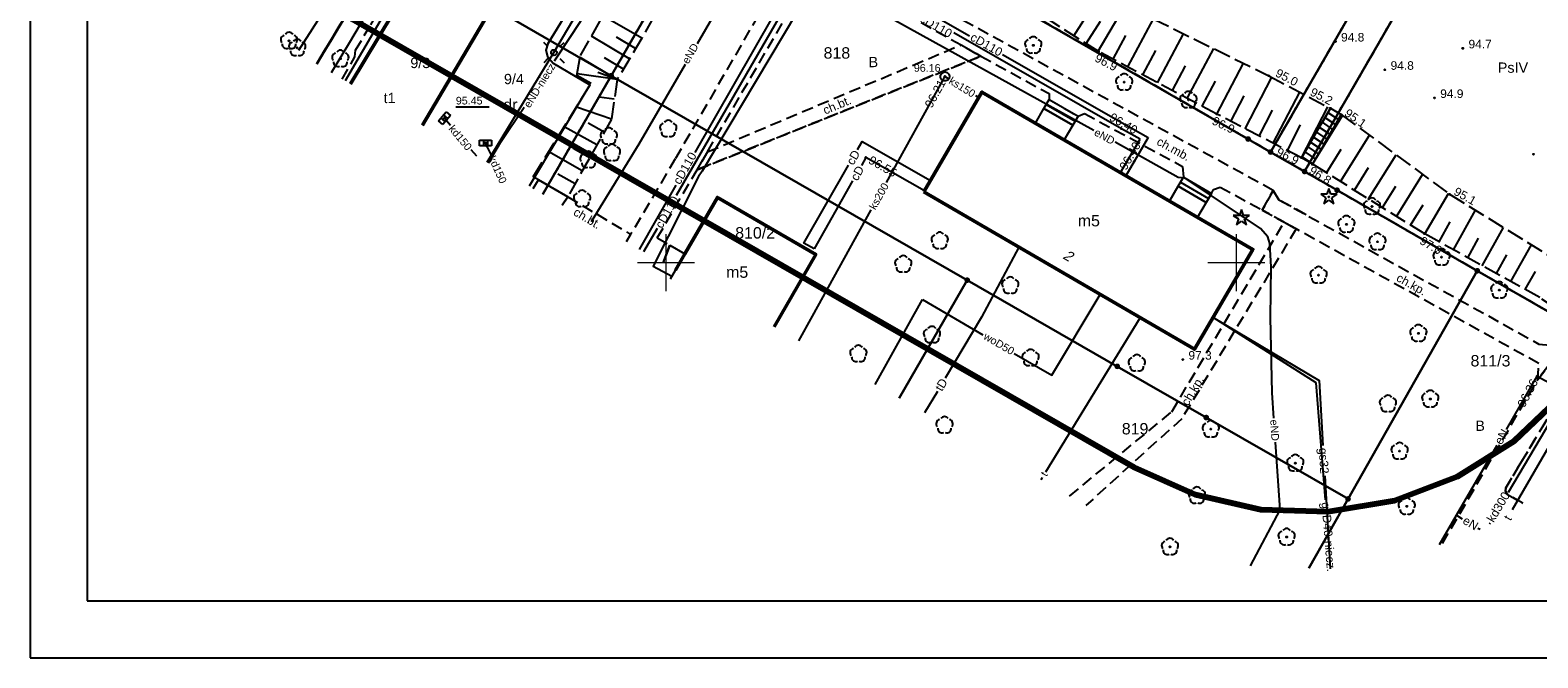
# Model space of a CAD drawing. Extents: x 7487544 to 7487849, y 5781015 to 5781265.
# Tile 1 of 13: x 7487544 to 7487676, y 5781015 to 5781070. Entities that reach past the tile are written whole.
import ezdxf

# ---------------------------------------------------------------- set-up
doc = ezdxf.new("R2010")
doc.units = 0
doc.header["$MEASUREMENT"] = 0
for name, pattern in [('4001', [0]), ('4002', [2, 1, -1]), ('4003', [3, 2, -1]), ('4004', [4, 3, -1]), ('4005', [5, 4, -1]), ('4010', [5, 3, -2]), ('4216', [0]), ('4512', [0]), ('4513', [3, 2, -1]), ('4711', [0]), ('4721', [0]), ('4731', [0]), ('4741', [0]), ('4751', [0]), ('4761', [0]), ('4764', [3, 2, -1])]:
    doc.linetypes.add(name, pattern=pattern)
doc.layers.get('0').update_dxf_attribs({"linetype": 'CONTINUOUS'})
for name, color, linetype in [('1', 7, 'CONTINUOUS'), ('1246', 7, 'CONTINUOUS'), ('1361', 7, 'CONTINUOUS'), ('1363', 250, 'CONTINUOUS'), ('1412', 104, 'CONTINUOUS'), ('1413', 104, 'CONTINUOUS'), ('1422', 104, 'CONTINUOUS'), ('1423', 104, 'CONTINUOUS'), ('1726', 14, 'CONTINUOUS'), ('1728', 14, 'CONTINUOUS'), ('1736', 135, 'CONTINUOUS'), ('1766', 1, 'CONTINUOUS'), ('1812', 7, 'CONTINUOUS'), ('4512', 7, 'CONTINUOUS'), ('4513', 7, 'CONTINUOUS'), ('4711', 5, 'CONTINUOUS'), ('4721', 14, 'CONTINUOUS'), ('4731', 135, 'CONTINUOUS'), ('4741', 52, 'CONTINUOUS'), ('4751', 40, 'CONTINUOUS'), ('4761', 1, 'CONTINUOUS'), ('4764', 1, 'CONTINUOUS'), ('5214', 130, 'CONTINUOUS'), ('5216', 7, 'CONTINUOUS'), ('5220', 82, 'CONTINUOUS'), ('5230', 104, 'CONTINUOUS'), ('5310', 7, 'CONTINUOUS'), ('5318', 7, 'CONTINUOUS'), ('5334', 7, 'CONTINUOUS'), ('5450', 104, 'CONTINUOUS'), ('5511', 8, 'CONTINUOUS'), ('5513', 8, 'CONTINUOUS'), ('5515', 7, 'CONTINUOUS'), ('5558', 8, 'CONTINUOUS'), ('5722', 14, 'CONTINUOUS'), ('5852', 8, 'CONTINUOUS'), ('6216', 7, 'CONTINUOUS'), ('6220', 7, 'CONTINUOUS'), ('6230', 7, 'CONTINUOUS'), ('6301', 7, 'CONTINUOUS'), ('6302', 7, 'CONTINUOUS'), ('6711', 7, 'CONTINUOUS'), ('6721', 7, 'CONTINUOUS'), ('6731', 7, 'CONTINUOUS'), ('6741', 7, 'CONTINUOUS'), ('6751', 7, 'CONTINUOUS'), ('6761', 7, 'CONTINUOUS'), ('6802', 7, 'CONTINUOUS'), ('ZAKRES_OPRACOWANIA', 82, 'CONTINUOUS')]:
    doc.layers.add(name, color=color, linetype=linetype)
doc.styles.get("Standard").update_dxf_attribs({"font": 'arial.ttf'})

# ---------------------------------------------------------------- blocks, each defined once
blk = doc.blocks.new('1363')
at = {"layer": '1363', "color": 250, "linetype": 'Continuous'}
for p, q in [((-1.06, 1.06), (-1.77, 1.77)), ((1.06, 1.06), (1.77, 1.77)), ((-1.06, -1.06), (-1.77, -1.77)), ((1.06, -1.06), (1.77, -1.77))]:
    blk.add_line(p, q, dxfattribs=at)
blk.add_circle((0, 0), 0.5, dxfattribs=at)
blk = doc.blocks.new('1361')
at = {"layer": '1361', "color": 7, "linetype": 'Continuous'}
blk.add_circle((0, 0), 0.5, dxfattribs=at)
blk = doc.blocks.new('1728')
at = {"layer": '1728', "color": 36, "linetype": 'Continuous', "true_color": 0x803300}
for p, q in [((-1.05, 0.5), (1.05, 0.5)), ((-1.05, -0.5), (-1.05, 0.5)), ((-0.35, 0.5), (-0.35, -0.5)), ((0.35, 0.5), (0.35, -0.5)), ((1.05, 0.5), (1.05, -0.5)), ((1.05, -0.5), (-1.05, -0.5))]:
    blk.add_line(p, q, dxfattribs=at)
blk = doc.blocks.new('1736')
at = {"layer": '1736', "color": 212, "linetype": 'Continuous', "true_color": 0xd200d2}
blk.add_circle((0, 0), 0.09, dxfattribs=at)
blk = doc.blocks.new('1766')
at = {"layer": '1766', "color": 1, "linetype": 'Continuous'}
blk.add_circle((0, 0), 0.09, dxfattribs=at)
blk = doc.blocks.new('1726')
at = {"layer": '1726', "color": 36, "linetype": 'Continuous', "true_color": 0x803300}
blk.add_circle((0, 0), 0.09, dxfattribs=at)
blk = doc.blocks.new('1812')
at = {"layer": '1812', "color": 7, "linetype": 'Continuous'}
blk.add_circle((0, 0), 0.09, dxfattribs=at)
blk = doc.blocks.new('1413')
at = {"layer": '1413', "color": 104, "linetype": 'Continuous'}
for p, q in [((-0.33, 0.47), (-1.43, 0.47)), ((-1.43, 0.47), (-0.55, -0.17)), ((0, 1.5), (-0.33, 0.47)), ((0.33, 0.47), (0, 1.5)), ((1.43, 0.47), (0.33, 0.47)), ((0.55, -0.17), (1.43, 0.47)), ((-0.55, -0.17), (-0.88, -1.21)), ((-0.88, -1.21), (0, -0.57)), ((0, -0.57), (0.88, -1.21)), ((0.88, -1.21), (0.55, -0.17))]:
    blk.add_line(p, q, dxfattribs=at)
blk = doc.blocks.new('1423')
at = {"layer": '1423', "color": 104, "linetype": 'Continuous'}
for centre, start, end in [((-0.71, 0.23), 102.5, 221.75), ((0, 0.75), 30.19, 149.77), ((0.71, 0.23), 318.3, 77.49), ((-0.44, -0.61), 174.33, 293.45), ((0.44, -0.61), 246.24, 5.74)]:
    blk.add_arc(centre, 0.75, start, end, dxfattribs=at)
blk = doc.blocks.new('1412')
at = {"layer": '1412', "color": 96, "linetype": 'Continuous', "true_color": 0x008000}
for p, q in [((-0.33, 0.47), (-1.43, 0.47)), ((-1.43, 0.47), (-0.55, -0.17)), ((0, 1.5), (-0.33, 0.47)), ((0.33, 0.47), (0, 1.5)), ((1.43, 0.47), (0.33, 0.47)), ((0.55, -0.17), (1.43, 0.47)), ((-0.55, -0.17), (-0.88, -1.21)), ((-0.88, -1.21), (0, -0.57)), ((0, -0.57), (0.88, -1.21)), ((0.88, -1.21), (0.55, -0.17))]:
    blk.add_line(p, q, dxfattribs=at)
blk.add_circle((0, 0), 0.1, dxfattribs=at)
blk = doc.blocks.new('1422')
at = {"layer": '1422', "color": 96, "linetype": 'Continuous', "true_color": 0x008000}
blk.add_circle((0, 0), 0.1, dxfattribs=at)
for centre, start, end in [((-0.71, 0.23), 102.5, 221.75), ((0, 0.75), 30.19, 149.77), ((0.71, 0.23), 318.3, 77.49), ((-0.44, -0.61), 174.33, 293.45), ((0.44, -0.61), 246.24, 5.74)]:
    blk.add_arc(centre, 0.75, start, end, dxfattribs=at)
blk = doc.blocks.new('1246')
at = {"linetype": 'Continuous', "true_color": 0xfeffff}
h = blk.add_hatch(color=7, dxfattribs=at)
h.dxf.hatch_style = 1
h.paths.add_polyline_path([(-0.25, 0, 1), (0.25, 0, 1)])
at = {"linetype": 'Continuous', "lineweight": 0}
h = blk.add_hatch(color=0, dxfattribs=at)
edge = h.paths.add_edge_path()
edge.add_arc((0, 0), 0.045, 0, 360)

msp = doc.modelspace()

# ---------------------------------------------------------------- linework, layer by layer
for points in [[(7487544.26, 5781015.33), (7487849.26, 5781015.33), (7487849.26, 5781265.33), (7487544.26, 5781265.33)], [(7487549.26, 5781020.33), (7487844.26, 5781020.33), (7487844.26, 5781260.33), (7487549.26, 5781260.33)]]:
    msp.add_lwpolyline(points, close=True)
at = {"linetype": 'Continuous', "lineweight": 18, "ltscale": 0.5}
for points in [[(7487600, 5781047.5), (7487600, 5781050), (7487600, 5781052.5)], [(7487650, 5781047.5), (7487650, 5781050), (7487650, 5781052.5)], [(7487597.5, 5781050), (7487600, 5781050), (7487602.5, 5781050)], [(7487647.5, 5781050), (7487650, 5781050), (7487652.5, 5781050)]]:
    msp.add_lwpolyline(points, dxfattribs=at)
at = {"layer": '4512', "color": 7, "linetype": '4512', "lineweight": 25}
for points in [[(7487589.64, 5781069.2), (7487597.91, 5781082.71), (7487602.32, 5781088.84), (7487603.14, 5781089.7), (7487607.97, 5781093.77), (7487608.84, 5781093.32)], [(7487589.64, 5781069.2), (7487589.45, 5781068.64), (7487589.62, 5781068.07), (7487590.09, 5781067.5), (7487593.31, 5781065.58), (7487588, 5781056.7)]]:
    msp.add_lwpolyline(points, dxfattribs=at)
at = {"layer": '4513', "color": 7, "linetype": '4513', "ltscale": 0.5}
for p, q in [((7487614.08, 5781082.06), (7487600.81, 5781059.1)), ((7487653.23, 5781056.33), (7487614.14, 5781077.78)), ((7487603.64, 5781059.72), (7487613.21, 5781076.18)), ((7487613.21, 5781076.18), (7487627.6, 5781068.11)), ((7487602.72, 5781058.14), (7487627.6, 5781068.11)), ((7487627.6, 5781068.11), (7487633.57, 5781064.82)), ((7487633.57, 5781064.82), (7487633.58, 5781064.31)), ((7487633.58, 5781064.31), (7487636.12, 5781062.84)), ((7487636.12, 5781062.84), (7487636.68, 5781063.07)), ((7487636.68, 5781063.07), (7487645.28, 5781058.44)), ((7487603.64, 5781059.72), (7487602.72, 5781058.14)), ((7487600.81, 5781059.1), (7487596.89, 5781052.47)), ((7487599.23, 5781052.16), (7487602.72, 5781058.14)), ((7487645.28, 5781058.44), (7487645.35, 5781057.49)), ((7487645.35, 5781057.49), (7487647.8, 5781056.06)), ((7487647.8, 5781056.06), (7487647.99, 5781056.41)), ((7487647.99, 5781056.41), (7487648.58, 5781056.62)), ((7487648.58, 5781056.62), (7487652.26, 5781054.61)), ((7487653.22, 5781056.33), (7487652.26, 5781054.61)), ((7487652.26, 5781054.61), (7487653.23, 5781056.33)), ((7487653.72, 5781055.51), (7487653.22, 5781056.33)), ((7487656.1, 5781054.19), (7487653.72, 5781055.51)), ((7487652.26, 5781054.61), (7487654.18, 5781053.54)), ((7487654.18, 5781053.54), (7487655.23, 5781052.95))]:
    msp.add_line(p, q, dxfattribs=at)
at = {"layer": '4711', "color": 5, "linetype": '4711'}
for points in [[(7487618.33, 5781039.3), (7487622.49, 5781046.75)], [(7487622.49, 5781046.75), (7487627.76, 5781043.66)], [(7487630.52, 5781042.04), (7487633.81, 5781040.12), (7487638.05, 5781047.21)]]:
    msp.add_lwpolyline(points, dxfattribs=at)
at = {"layer": '4721', "color": 36, "linetype": '4721', "true_color": 0x803300}
for points in [[(7487619.32, 5781057.02), (7487624.26, 5781065.98), (7487624.45, 5781066.33)], [(7487624.45, 5781066.33), (7487624.78, 5781066.12), (7487624.8, 5781066.11)], [(7487627.12, 5781064.67), (7487627.41, 5781064.49)], [(7487580.57, 5781062.67), (7487581.1, 5781062.04)], [(7487582.9, 5781059.91), (7487583.38, 5781059.35)], [(7487584.16, 5781060.49), (7487584.27, 5781060.24), (7487584.66, 5781059.41)], [(7487611.64, 5781043.14), (7487612.84, 5781045.3), (7487617.99, 5781054.63)], [(7487673.84, 5781029.87), (7487682.82, 5781045.02), (7487683.17, 5781045.61)], [(7487672.19, 5781027.08), (7487672.25, 5781027.18)]]:
    msp.add_lwpolyline(points, dxfattribs=at)
at = {"layer": '4731', "color": 212, "linetype": '4731', "true_color": 0xd200d2}
for points in [[(7487613.1, 5781077.06), (7487600.88, 5781055.88)], [(7487602.54, 5781059.67), (7487612.89, 5781077.74)], [(7487612.89, 5781077.74), (7487615.72, 5781076.12), (7487626.61, 5781069.9)], [(7487641.55, 5781060.82), (7487639.93, 5781061.74), (7487625.23, 5781070.14)], [(7487629.5, 5781068.25), (7487640.24, 5781062.11), (7487642.26, 5781060.96)], [(7487639.84, 5781057.89), (7487640.59, 5781059.18), (7487641.55, 5781060.82)], [(7487642.26, 5781060.96), (7487641.04, 5781058.87), (7487640.31, 5781057.62)], [(7487616.77, 5781059.91), (7487617.18, 5781060.62), (7487623.17, 5781057.2), (7487622.64, 5781056.29)], [(7487612.99, 5781051.2), (7487612.09, 5781051.71), (7487615.99, 5781058.55)], [(7487622.64, 5781056.29), (7487617.52, 5781059.23), (7487617.12, 5781058.53)], [(7487597.66, 5781051.16), (7487600.88, 5781056.79)], [(7487616.35, 5781057.16), (7487612.99, 5781051.2)], [(7487599.22, 5781053), (7487598.03, 5781050.95)]]:
    msp.add_lwpolyline(points, dxfattribs=at)
at = {"layer": '4741', "color": 52, "linetype": '4741', "true_color": 0xbfbf00}
for points in [[(7487647.96, 5781045.2), (7487657.25, 5781039.65), (7487657.58, 5781033.96)], [(7487657.8, 5781029.2), (7487656.98, 5781039.46), (7487647.96, 5781045.2)], [(7487657.74, 5781031.29), (7487658.21, 5781023.13)]]:
    msp.add_lwpolyline(points, dxfattribs=at)
at = {"layer": '4751', "color": 30, "linetype": '4751', "true_color": 0xff9100}
for points in [[(7487630.92, 5781051.36), (7487627.64, 5781045.21), (7487624.47, 5781039.86)], [(7487633.29, 5781031.65), (7487641.56, 5781045.17)], [(7487623.78, 5781038.69), (7487622.66, 5781036.82)], [(7487674.21, 5781028.35), (7487679.02, 5781036.67)], [(7487632.87, 5781030.96), (7487632.99, 5781031.16)]]:
    msp.add_lwpolyline(points, dxfattribs=at)
at = {"layer": '4761', "color": 1, "linetype": '4761'}
for points in [[(7487590.23, 5781067.69), (7487591.77, 5781070.03), (7487598.93, 5781081.03), (7487604.91, 5781089.18), (7487609.24, 5781091.72), (7487609.39, 5781092.38)], [(7487609.39, 5781092.38), (7487609.75, 5781091.84), (7487609.05, 5781089.15), (7487610.89, 5781084.55), (7487608.03, 5781078.36), (7487602.73, 5781069.2)], [(7487584.33, 5781058.81), (7487590.17, 5781068.42), (7487598.27, 5781082.21), (7487602.83, 5781088.19), (7487606.99, 5781092.29), (7487607.93, 5781091.48)], [(7487576.75, 5781074.37), (7487574.92, 5781071.16), (7487571.86, 5781065.95)], [(7487637.5, 5781061.58), (7487613.99, 5781074.63), (7487613.62, 5781074.67), (7487612.81, 5781074.27), (7487612.61, 5781073.86), (7487603.16, 5781058.01), (7487602.83, 5781057.56), (7487598.86, 5781049.7), (7487600.51, 5781048.82)], [(7487574.58, 5781073.27), (7487572.25, 5781069.29), (7487570.65, 5781066.65)], [(7487601.66, 5781067.36), (7487597.62, 5781060.39), (7487593.44, 5781053.58)], [(7487584.42, 5781058.75), (7487585.49, 5781060.52), (7487587.55, 5781063.64)], [(7487653.28, 5781036.37), (7487653.13, 5781038.59), (7487652.99, 5781045.18), (7487653.03, 5781049.62), (7487652.93, 5781051.68), (7487652.75, 5781052.25), (7487652.1, 5781052.99), (7487645.51, 5781057.4), (7487644.9, 5781057.47), (7487639.37, 5781060.55)], [(7487673.66, 5781035.37), (7487676.36, 5781040.04), (7487683.26, 5781036.29)], [(7487651.22, 5781023.4), (7487653.83, 5781028.32), (7487653.43, 5781034.24)], [(7487667.79, 5781025.27), (7487669.29, 5781027.84), (7487672.86, 5781033.99)], [(7487669.29, 5781027.84), (7487669.8, 5781027.54)], [(7487671.17, 5781026.72), (7487671.35, 5781026.62)]]:
    msp.add_lwpolyline(points, dxfattribs=at)
at = {"layer": '4764', "color": 1, "linetype": '4764', "ltscale": 0.5}
msp.add_lwpolyline([(7487571.61, 5781066.1), (7487572.73, 5781068.05), (7487572.77, 5781068.63), (7487574.12, 5781070.85), (7487583.54, 5781087.39), (7487594.11, 5781105.84), (7487595.9, 5781105.44), (7487597.67, 5781108.4), (7487597.09, 5781109.63), (7487599.92, 5781114.46), (7487611.22, 5781133.77), (7487611.73, 5781134.14), (7487612.68, 5781135.75), (7487612.58, 5781136.34), (7487613.64, 5781138.06), (7487615.26, 5781138.02), (7487627.82, 5781158.68), (7487627.2, 5781159.45), (7487628.09, 5781161.01), (7487627.97, 5781161.68), (7487640.49, 5781182.05)], dxfattribs=at)
at = {"layer": '5214', "color": 7, "linetype": '4010', "lineweight": 35, "ltscale": 0.5}
for points in [[(7487679.81, 5781251.64), (7487667.23, 5781230.64), (7487587.4, 5781097.42), (7487569.38, 5781067.43)], [(7487569.38, 5781067.43), (7487587.4, 5781097.42), (7487667.23, 5781230.64), (7487679.81, 5781251.64)]]:
    msp.add_lwpolyline(points, dxfattribs=at)
at = {"layer": '5216', "color": 7, "linetype": '4216'}
for points in [[(7487764.5, 5781247.9), (7487714.69, 5781161.49), (7487712.48, 5781162.76), (7487652.99, 5781059.7), (7487651.02, 5781060.84), (7487606.7, 5781086.33), (7487596.48, 5781092.21), (7487590.35, 5781095.73), (7487587.4, 5781097.42), (7487667.23, 5781230.64), (7487679.81, 5781251.64)], [(7487655.97, 5781057.99), (7487652.99, 5781059.7), (7487712.48, 5781162.76), (7487714.69, 5781161.49), (7487709.14, 5781151.85), (7487709.92, 5781151.43), (7487655.97, 5781057.99)], [(7487690.51, 5781055.43), (7487683.08, 5781042.41), (7487671.11, 5781049.28), (7487658.82, 5781056.35), (7487655.97, 5781057.99), (7487709.92, 5781151.43), (7487737.05, 5781136.9), (7487690.51, 5781055.43)], [(7487569.38, 5781067.43), (7487587.4, 5781097.42), (7487590.35, 5781095.73), (7487578.5, 5781075.95), (7487572.34, 5781065.68)], [(7487587.4, 5781097.42), (7487569.38, 5781067.43)], [(7487595.19, 5781066.39), (7487584.75, 5781072.39), (7487596.48, 5781092.21), (7487606.7, 5781086.33), (7487595.19, 5781066.39)], [(7487595.19, 5781066.39), (7487606.7, 5781086.33), (7487651.02, 5781060.84), (7487652.99, 5781059.7), (7487655.97, 5781057.99), (7487658.82, 5781056.35), (7487671.11, 5781049.28), (7487659.78, 5781029.27), (7487647.35, 5781036.41), (7487639.55, 5781040.9), (7487626.4, 5781048.46), (7487595.19, 5781066.39)], [(7487572.34, 5781065.68), (7487578.5, 5781075.95), (7487584.75, 5781072.39), (7487578.65, 5781062.06)], [(7487578.65, 5781062.06), (7487584.75, 5781072.39), (7487595.19, 5781066.39), (7487589.2, 5781056.01)], [(7487589.2, 5781056.01), (7487595.19, 5781066.39)], [(7487595.19, 5781066.39), (7487626.4, 5781048.46), (7487620.42, 5781038.1)], [(7487656.34, 5781023.19), (7487659.78, 5781029.27), (7487671.11, 5781049.28)], [(7487671.11, 5781049.28), (7487683.08, 5781042.41), (7487686.3, 5781040.56)], [(7487620.42, 5781038.1), (7487626.4, 5781048.46), (7487639.55, 5781040.9), (7487647.35, 5781036.41), (7487659.78, 5781029.27), (7487656.34, 5781023.19)]]:
    msp.add_lwpolyline(points, dxfattribs=at)
at = {"layer": '5220', "color": 96, "linetype": '4004', "ltscale": 0.5, "true_color": 0x008000}
for points in [[(7487671.81, 5781092.3), (7487652.99, 5781059.7), (7487651.02, 5781060.84), (7487615.9, 5781081.04), (7487618.59, 5781085.75), (7487617.03, 5781086.93), (7487627.26, 5781096.78), (7487640.46, 5781116.63), (7487647.96, 5781129.34), (7487671.81, 5781092.3)], [(7487690.51, 5781055.43), (7487683.08, 5781042.41), (7487671.11, 5781049.28), (7487658.82, 5781056.35), (7487655.97, 5781057.99), (7487674, 5781089.22), (7487700.27, 5781072.5), (7487690.51, 5781055.43)]]:
    msp.add_lwpolyline(points, dxfattribs=at)
at = {"layer": '5230', "color": 104, "linetype": '4002', "ltscale": 0.5}
for points in [[(7487679.81, 5781251.64), (7487667.23, 5781230.64), (7487659.05, 5781216.99), (7487658.18, 5781215.55), (7487587.4, 5781097.42), (7487569.38, 5781067.43)], [(7487689.76, 5781123.41), (7487671.81, 5781092.3), (7487652.99, 5781059.7), (7487651.02, 5781060.84), (7487615.9, 5781081.04), (7487618.59, 5781085.75), (7487617.03, 5781086.93), (7487627.26, 5781096.78), (7487640.46, 5781116.63), (7487647.96, 5781129.34), (7487653.92, 5781139.47), (7487677.85, 5781180.13)], [(7487674, 5781089.22), (7487655.97, 5781057.99), (7487652.99, 5781059.7), (7487671.81, 5781092.3), (7487689.76, 5781123.41), (7487712.48, 5781162.76), (7487714.69, 5781161.49), (7487709.14, 5781151.85), (7487709.92, 5781151.43), (7487690.64, 5781118.05), (7487674, 5781089.22)], [(7487683.08, 5781042.41), (7487671.11, 5781049.28), (7487658.82, 5781056.35), (7487655.97, 5781057.99), (7487674, 5781089.22), (7487690.64, 5781118.05)], [(7487569.38, 5781067.43), (7487587.4, 5781097.42), (7487590.35, 5781095.73), (7487578.5, 5781075.95), (7487572.34, 5781065.68)], [(7487572.34, 5781065.68), (7487578.5, 5781075.95), (7487590.35, 5781095.73), (7487596.48, 5781092.21), (7487584.75, 5781072.39)], [(7487578.65, 5781062.06), (7487584.75, 5781072.39), (7487596.48, 5781092.21), (7487606.7, 5781086.33), (7487595.19, 5781066.39), (7487589.2, 5781056.01)], [(7487589.2, 5781056.01), (7487595.19, 5781066.39), (7487606.7, 5781086.33), (7487615.9, 5781081.04), (7487651.02, 5781060.84), (7487652.99, 5781059.7), (7487655.97, 5781057.99), (7487658.82, 5781056.35), (7487671.11, 5781049.28), (7487683.08, 5781042.41), (7487686.3, 5781040.56)], [(7487584.75, 5781072.39), (7487578.65, 5781062.06)]]:
    msp.add_lwpolyline(points, dxfattribs=at)
at = {"layer": '5310', "color": 7, "linetype": '4001', "lineweight": 50}
for points in [[(7487572.34, 5781065.68), (7487578.5, 5781075.95), (7487584.75, 5781072.39)], [(7487584.75, 5781072.39), (7487578.65, 5781062.06)], [(7487622.59, 5781056.21), (7487627.68, 5781064.96), (7487651.44, 5781051.16), (7487646.32, 5781042.4), (7487622.59, 5781056.21)], [(7487600.82, 5781049.35), (7487601.64, 5781050.78), (7487604.5, 5781055.72), (7487613.12, 5781050.72), (7487609.47, 5781044.38)]]:
    msp.add_lwpolyline(points, dxfattribs=at)
at = {"layer": '5318', "color": 7, "linetype": '4005'}
msp.add_lwpolyline([(7487599.74, 5781049.97), (7487600.34, 5781051.53), (7487601.64, 5781050.78), (7487600.36, 5781048.55)], dxfattribs=at)
at = {"layer": '5334', "color": 7, "linetype": '4001'}
for p, q in [((7487657.51, 5781062.31), (7487658.43, 5781061.68)), ((7487657.76, 5781062.74), (7487658.69, 5781062.12)), ((7487658.01, 5781063.17), (7487658.94, 5781062.55)), ((7487656.75, 5781061.01), (7487657.68, 5781060.38)), ((7487657.01, 5781061.44), (7487657.93, 5781060.82)), ((7487657.26, 5781061.87), (7487658.18, 5781061.25)), ((7487656, 5781059.71), (7487656.92, 5781059.08)), ((7487656.25, 5781060.14), (7487657.18, 5781059.51)), ((7487656.5, 5781060.57), (7487657.43, 5781059.95)), ((7487655.75, 5781059.27), (7487656.67, 5781058.65))]:
    msp.add_line(p, q, dxfattribs=at)
at = {"layer": '5334'}
for points in [[(7487633.33, 5781063.88), (7487635.86, 5781062.41)], [(7487645.1, 5781057.05), (7487647.55, 5781055.63)]]:
    msp.add_lwpolyline(points, dxfattribs=at)
at = {"layer": '5334', "color": 7, "linetype": '4001'}
for points in [[(7487633.12, 5781063.52, 0), (7487635.66, 5781062.05, 0), (7487634.91, 5781060.76, 0), (7487632.37, 5781062.23, 0), (7487633.12, 5781063.52, 0)], [(7487633.12, 5781063.52, 0), (7487633.58, 5781064.31, 0), (7487636.12, 5781062.84, 0), (7487635.66, 5781062.05, 0), (7487633.12, 5781063.52, 0)], [(7487655.7, 5781059.19, 0), (7487658.23, 5781063.54, 0), (7487659.19, 5781062.98, 0), (7487656.67, 5781058.63, 0), (7487655.7, 5781059.19, 0)], [(7487644.89, 5781056.69, 0), (7487647.34, 5781055.27, 0), (7487646.59, 5781053.98, 0), (7487644.14, 5781055.4, 0), (7487644.89, 5781056.69, 0)], [(7487644.89, 5781056.69, 0), (7487645.35, 5781057.49, 0), (7487647.8, 5781056.06, 0), (7487647.34, 5781055.27, 0), (7487644.89, 5781056.69, 0)]]:
    msp.add_polyline3d(points, dxfattribs=at)
at = {"layer": '5450', "color": 104, "linetype": '4002'}
msp.add_lwpolyline([(7487675.1, 5781028.91), (7487673.75, 5781029.67), (7487673.57, 5781029.94), (7487673.62, 5781030.26), (7487678.6, 5781038.55), (7487679.11, 5781039.1), (7487679.7, 5781039.19), (7487683.75, 5781036.97)], dxfattribs=at)
at = {"layer": '5511', "color": 8, "linetype": 'Continuous'}
msp.add_lwpolyline([(7487578.65, 5781062.06), (7487584.75, 5781072.39), (7487596.48, 5781092.21), (7487602.32, 5781088.84), (7487597.91, 5781082.71), (7487589.64, 5781069.2), (7487589.45, 5781068.64), (7487589.62, 5781068.07), (7487590.09, 5781067.5), (7487593.31, 5781065.58), (7487588, 5781056.7)], dxfattribs=at)
at = {"layer": '5513', "color": 7, "linetype": '4513', "ltscale": 0.5}
for points in [[(7487627.6, 5781068.11), (7487602.72, 5781058.14), (7487603.64, 5781059.72), (7487625.86, 5781069.09), (7487627.6, 5781068.11)], [(7487590.89, 5781055.04), (7487591.38, 5781055.78), (7487596.89, 5781052.47)], [(7487653.23, 5781056.33), (7487653.72, 5781055.51), (7487676.51, 5781042.86), (7487677.95, 5781042.72), (7487679.15, 5781043.25), (7487676.41, 5781039.74), (7487676.51, 5781041.15), (7487655.23, 5781052.95), (7487654.18, 5781053.54), (7487652.26, 5781054.61), (7487653.23, 5781056.33)], [(7487635.37, 5781029.53), (7487644.33, 5781036.91), (7487654.18, 5781053.54), (7487655.23, 5781052.95), (7487645.21, 5781036.31), (7487636.81, 5781028.7)], [(7487596.89, 5781052.47), (7487596.51, 5781051.82)], [(7487599.23, 5781052.16), (7487600.34, 5781051.53), (7487599.74, 5781049.97)], [(7487668.06, 5781025.37), (7487676.41, 5781039.74), (7487679.15, 5781043.25), (7487679.96, 5781044.72), (7487681.01, 5781044.15), (7487680.3, 5781042.66), (7487680.3, 5781041.76), (7487680.71, 5781041.17), (7487685.07, 5781038.83)], [(7487683.75, 5781036.97), (7487679.7, 5781039.19), (7487679.11, 5781039.1), (7487678.6, 5781038.55), (7487673.62, 5781030.26), (7487673.57, 5781029.94), (7487673.75, 5781029.67), (7487675.1, 5781028.91)]]:
    msp.add_lwpolyline(points, dxfattribs=at)
at = {"layer": '5515', "color": 7, "linetype": '4001'}
msp.add_lwpolyline([(7487562.62, 5781072.87), (7487570.84, 5781085.62), (7487582.83, 5781104.13), (7487597.69, 5781128.52), (7487628.26, 5781176.21), (7487658.07, 5781226.66), (7487664.32, 5781223.53), (7487647.72, 5781195.83), (7487631.69, 5781169.22), (7487600.29, 5781119.43), (7487567.77, 5781068.59)], dxfattribs=at)
at = {"layer": '5558', "color": 8, "linetype": 'Continuous'}
for points in [[(7487588.35, 5781056.5), (7487588.81, 5781057.26), (7487591.38, 5781055.78)], [(7487591.38, 5781055.78), (7487590.89, 5781055.04)]]:
    msp.add_lwpolyline(points, dxfattribs=at)
at = {"layer": '5722', "color": 36, "linetype": '4003', "true_color": 0x803300}
msp.add_lwpolyline([(7487624.45, 5781066.72), (7487624.64, 5781066.68), (7487624.79, 5781066.54), (7487624.85, 5781066.35), (7487624.81, 5781066.16), (7487624.69, 5781066), (7487624.51, 5781065.93), (7487624.31, 5781065.95), (7487624.15, 5781066.06), (7487624.06, 5781066.24), (7487624.07, 5781066.44), (7487624.17, 5781066.61), (7487624.34, 5781066.71), (7487624.45, 5781066.72)], dxfattribs=at)
at = {"layer": '5852', "color": 7, "linetype": '4001'}
for p, q in [((7487635.74, 5781069.9), (7487638.21, 5781073.78)), ((7487637.89, 5781068.53), (7487640.27, 5781072.62)), ((7487597.87, 5781069.69), (7487594.47, 5781071.63)), ((7487640.49, 5781067.16), (7487642.72, 5781071.37)), ((7487636.82, 5781069.22), (7487638.07, 5781071.18)), ((7487639.19, 5781067.84), (7487640.29, 5781069.93)), ((7487643.09, 5781065.78), (7487645.36, 5781070.07)), ((7487596.79, 5781067.87), (7487593.46, 5781069.85)), ((7487597.33, 5781068.78), (7487595.65, 5781069.77)), ((7487641.79, 5781066.46), (7487642.92, 5781068.59)), ((7487645.69, 5781064.39), (7487648.01, 5781068.77)), ((7487595.72, 5781066.06), (7487592.47, 5781067.98)), ((7487596.26, 5781066.97), (7487594.6, 5781067.95)), ((7487644.39, 5781065.08), (7487645.54, 5781067.25)), ((7487648.29, 5781063.02), (7487650.62, 5781067.48)), ((7487595.72, 5781066.06), (7487592.22, 5781066.57)), ((7487595.72, 5781066.06), (7487594.03, 5781066.66)), ((7487650.76, 5781061.74), (7487653.09, 5781066.26)), ((7487646.99, 5781063.71), (7487648.16, 5781065.91)), ((7487649.52, 5781062.38), (7487650.68, 5781064.63)), ((7487653.23, 5781060.47), (7487655.55, 5781064.96)), ((7487595.21, 5781062.58), (7487592.14, 5781063.63)), ((7487595.46, 5781064.32), (7487594.14, 5781064.51)), ((7487652, 5781061.1), (7487653.16, 5781063.36)), ((7487655.7, 5781059.19), (7487658, 5781063.66)), ((7487594.57, 5781061.45), (7487593.17, 5781062.24)), ((7487654.47, 5781059.83), (7487655.62, 5781062.07)), ((7487656.67, 5781058.63), (7487659.31, 5781062.89)), ((7487593.93, 5781060.32), (7487591.08, 5781061.92)), ((7487655.7, 5781059.19), (7487656.91, 5781061.4)), ((7487659.12, 5781057.11), (7487661.65, 5781061.17)), ((7487592.65, 5781058.05), (7487589.71, 5781059.71)), ((7487593.29, 5781059.18), (7487591.85, 5781060)), ((7487657.89, 5781057.87), (7487659.19, 5781059.95)), ((7487661.58, 5781055.58), (7487663.99, 5781059.45)), ((7487660.35, 5781056.34), (7487661.58, 5781058.33)), ((7487592.02, 5781056.92), (7487590.52, 5781057.76)), ((7487662.81, 5781054.82), (7487663.98, 5781056.7)), ((7487664.04, 5781054.05), (7487666.32, 5781057.73)), ((7487666.5, 5781052.53), (7487668.58, 5781056.07)), ((7487665.27, 5781053.29), (7487666.38, 5781055.08)), ((7487669.02, 5781051.13), (7487670.95, 5781054.6)), ((7487667.76, 5781051.83), (7487668.74, 5781053.59)), ((7487671.54, 5781049.73), (7487673.4, 5781053.08)), ((7487670.28, 5781050.43), (7487671.23, 5781052.13)), ((7487674.06, 5781048.33), (7487675.86, 5781051.56)), ((7487672.8, 5781049.03), (7487673.71, 5781050.67)), ((7487675.32, 5781047.63), (7487676.2, 5781049.22))]:
    msp.add_line(p, q, dxfattribs=at)
at = {"layer": '5852', "color": 7, "linetype": '4004', "ltscale": 0.5}
msp.add_lwpolyline([(7487591.38, 5781055.78), (7487588.36, 5781057.52), (7487593.42, 5781065.7), (7487592.19, 5781066.42), (7487592.5, 5781068.15), (7487594.65, 5781071.94), (7487596.59, 5781075.46), (7487598.84, 5781079.5), (7487600.88, 5781082.62), (7487603.84, 5781086.92), (7487605.33, 5781088.65), (7487608.03, 5781090.24), (7487615.7, 5781085.49), (7487614.12, 5781083.03), (7487609.37, 5781085.79), (7487607.93, 5781086.05), (7487606.4, 5781084.31), (7487602.11, 5781077.3), (7487599.86, 5781073.27), (7487597.87, 5781069.69), (7487595.72, 5781066.06), (7487595.21, 5781062.58), (7487591.38, 5781055.78)], dxfattribs=at)
for points in [[(7487652.84, 5781066.39), (7487658.23, 5781063.54), (7487655.7, 5781059.19), (7487648.29, 5781063.02), (7487637.89, 5781068.53), (7487629.31, 5781073.99), (7487623.37, 5781076.99), (7487619.08, 5781080.5), (7487616.11, 5781079.65), (7487618.01, 5781083.53), (7487620.62, 5781085.04), (7487625.01, 5781083.3), (7487631.63, 5781077.47), (7487640.89, 5781072.27)], [(7487666.5, 5781052.53), (7487656.67, 5781058.63), (7487659.19, 5781062.98), (7487668.68, 5781056), (7487681.53, 5781048.06), (7487679.71, 5781044.89), (7487676.58, 5781046.93)]]:
    msp.add_lwpolyline(points, close=True, dxfattribs=at)
at = {"layer": '6721', "color": 36, "linetype": 'Continuous', "true_color": 0x803300}
msp.add_line((7487581.57, 5781063.67), (7487584.48, 5781063.67), dxfattribs=at)
at = {"layer": 'ZAKRES_OPRACOWANIA', "color": 96, "linetype": 'Continuous', "lineweight": 80, "true_color": 0x008000, "flags": 128}
msp.add_lwpolyline([(7487766.87, 5781191.65), (7487682.04, 5781043.19), (7487678.62, 5781038.39), (7487674.35, 5781034.34), (7487669.36, 5781031.21), (7487663.84, 5781029.12), (7487658.04, 5781028.14), (7487652.15, 5781028.31), (7487646.41, 5781029.63), (7487641.04, 5781032.04), (7487572.49, 5781071.36), (7487567.64, 5781074.83), (7487563.57, 5781079.17), (7487560.44, 5781084.25), (7487558.38, 5781089.83), (7487557.45, 5781095.71), (7487557.71, 5781101.65), (7487559.14, 5781107.44), (7487561.67, 5781112.82), (7487633.33, 5781233.26)], dxfattribs=at)

# ---------------------------------------------------------------- block references
at = {"layer": '1246', "color": 7}
for p in [(7487595.19, 5781066.39), (7487651.02, 5781060.84), (7487652.99, 5781059.7), (7487655.97, 5781057.99), (7487658.82, 5781056.35), (7487671.11, 5781049.28), (7487626.4, 5781048.46), (7487639.55, 5781040.9), (7487647.35, 5781036.41), (7487659.78, 5781029.27)]:
    msp.add_blockref('1246', p, dxfattribs=at)
at = {"layer": '1361', "color": 7, "xscale": 0.5, "yscale": 0.5}
msp.add_blockref('1361', (7487590.17, 5781068.42), dxfattribs=at)
at = {"layer": '1363', "color": 250, "xscale": 0.5, "yscale": 0.5}
msp.add_blockref('1363', (7487590.17, 5781068.42), dxfattribs=at)
at = {"layer": '1412', "color": 104, "xscale": 0.5, "yscale": 0.5}
msp.add_blockref('1412', (7487658.1, 5781055.76), dxfattribs=at)
at = {"layer": '1413', "color": 104, "xscale": 0.5, "yscale": 0.5}
msp.add_blockref('1413', (7487650.44, 5781053.91), dxfattribs=at)
at = {"layer": '1422', "color": 104, "xscale": 0.5, "yscale": 0.5}
for p in [(7487566.95, 5781069.45), (7487567.67, 5781068.84), (7487571.45, 5781067.88), (7487632.19, 5781069.06), (7487640.16, 5781065.82), (7487645.79, 5781064.27), (7487661.88, 5781054.92), (7487659.64, 5781053.36), (7487662.36, 5781051.83), (7487667.98, 5781050.48), (7487657.2, 5781048.9), (7487673.04, 5781047.59), (7487665.95, 5781043.8), (7487666.99, 5781038.04), (7487647.75, 5781035.4), (7487664.3, 5781033.47), (7487655.16, 5781032.41), (7487646.54, 5781029.57), (7487664.93, 5781028.62), (7487654.4, 5781025.93), (7487644.17, 5781025.07)]:
    msp.add_blockref('1422', p, dxfattribs=at)
at = {"layer": '1423', "color": 104, "xscale": 0.5, "yscale": 0.5}
for p in [(7487600.19, 5781061.73), (7487594.98, 5781061.08), (7487593.2, 5781059.02), (7487595.26, 5781059.63), (7487592.64, 5781055.59), (7487623.99, 5781051.92), (7487620.79, 5781049.86), (7487630.17, 5781048), (7487623.31, 5781043.66), (7487616.86, 5781042), (7487631.95, 5781041.64), (7487641.27, 5781041.18), (7487663.28, 5781037.62), (7487624.41, 5781035.75)]:
    msp.add_blockref('1423', p, dxfattribs=at)
at = {"layer": '1726', "color": 36, "true_color": 0x803300, "xscale": 0.5, "yscale": 0.5}
for p, rotation in [((7487624.26, 5781065.98), 61.08558499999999), ((7487580.57, 5781062.67), 229.605352), ((7487584.27, 5781060.24), 294.274442)]:
    msp.add_blockref('1726', p, dxfattribs=dict(at, rotation=rotation))
for p in [(7487624.45, 5781066.33), (7487584.16, 5781060.49)]:
    msp.add_blockref('1726', p, dxfattribs=at)
at = {"layer": '1728', "color": 14, "xscale": 0.5, "yscale": 0.5, "rotation": 229.605352}
msp.add_blockref('1728', (7487580.57, 5781062.67), dxfattribs=at)
at = {"layer": '1728', "color": 14, "xscale": 0.5, "yscale": 0.5}
msp.add_blockref('1728', (7487584.16, 5781060.49), dxfattribs=at)
at = {"layer": '1736', "color": 212, "true_color": 0xd200d2, "xscale": 0.5, "yscale": 0.5}
for p, rotation in [((7487640.24, 5781062.11), 330.26597), ((7487639.93, 5781061.74), 330.26597), ((7487640.59, 5781059.18), 59.692554), ((7487641.04, 5781058.87), 59.692554)]:
    msp.add_blockref('1736', p, dxfattribs=dict(at, rotation=rotation))
msp.add_blockref('1736', (7487617.52, 5781059.23), dxfattribs=at)
at = {"layer": '1766', "color": 1, "xscale": 0.5, "yscale": 0.5}
msp.add_blockref('1766', (7487676.36, 5781040.04), dxfattribs=at)
at = {"layer": '1812', "color": 7, "xscale": 0.5, "yscale": 0.5}
for p in [(7487637.89, 5781068.53), (7487658.67, 5781069.39), (7487669.84, 5781068.79), (7487652.84, 5781066.39), (7487663.01, 5781066.91), (7487658.23, 5781063.54), (7487667.36, 5781064.44), (7487648.29, 5781063.02), (7487659.19, 5781062.98), (7487676.05, 5781059.5), (7487655.7, 5781059.19), (7487656.66, 5781058.62), (7487668.68, 5781056), (7487666.5, 5781052.53), (7487645.29, 5781041.49)]:
    msp.add_blockref('1812', p, dxfattribs=at)

# ---------------------------------------------------------------- texts
at = {"layer": '1', "color": 7}
for s, rotation, p in [('ch.bt.', 22.7064, (7487613.95, 5781062.97)), ('ch.mb.', -28.7548, (7487642.93, 5781060.39)), ('ch.bt.', 329.3311, (7487591.8, 5781054.22)), ('ch.kp.', 330.9668, (7487663.94, 5781048.44)), ('ch.kp.', 58.9396, (7487645.75, 5781037.37))]:
    msp.add_text(s, height=0.75, rotation=rotation, dxfattribs=at).set_placement(p)
at = {"layer": '6216', "color": 7}
for s, height, p in [('818', 1, (7487613.81, 5781067.89)), ('9/3', 0.9, (7487577.58, 5781067.06)), ('9/4', 0.9, (7487585.79, 5781065.65)), ('810/2', 1, (7487606.06, 5781052.11)), ('811/3', 1, (7487670.52, 5781040.89)), ('819', 1, (7487639.95, 5781034.93))]:
    msp.add_text(s, height=height, dxfattribs=at).set_placement(p)
at = {"layer": '6220', "color": 96, "true_color": 0x008000}
msp.add_text('PsIV', height=0.9, dxfattribs=at).set_placement((7487672.91, 5781066.65))
at = {"layer": '6230', "color": 96, "true_color": 0x008000}
for s, height, p in [('B', 0.9, (7487617.75, 5781067.14)), ('dr', 1, (7487585.73, 5781063.35)), ('B', 0.9, (7487670.94, 5781035.24))]:
    msp.add_text(s, height=height, dxfattribs=at).set_placement(p)
at = {"layer": '6301', "color": 7, "oblique": 15}
msp.add_text('2', height=0.9, rotation=329.8021, dxfattribs=at).set_placement((7487634.7, 5781050.41))
at = {"layer": '6302', "color": 7}
for s, height, p in [('t1', 0.9, (7487575.24, 5781063.99)), ('m5', 1, (7487636.09, 5781053.18)), ('m5', 1, (7487605.26, 5781048.67))]:
    msp.add_text(s, height=height, rotation=359.97, dxfattribs=at).set_placement(p)
at = {"layer": '6711', "color": 5}
msp.add_text('woD50', height=0.67, rotation=329.6533, dxfattribs=at).set_placement((7487627.76, 5781043.34))
at = {"layer": '6721', "color": 36, "true_color": 0x803300}
for s, height, rotation, p in [('96.16', 0.67, 359.97, (7487621.72, 5781066.74)), ('ks150', 0.67, 328.2256, (7487624.72, 5781065.76)), ('96.21', 0.75, 61.1892, (7487623.28, 5781063.49)), ('95.45', 0.67, 359.97, (7487581.57, 5781063.87)), ('kd150', 0.67, 310.0415, (7487580.89, 5781061.71)), ('kd150', 0.67, 294.2744, (7487584.41, 5781059.18)), ('ks200', 0.67, 60.8141, (7487618.34, 5781054.57)), ('kd300', 0.75, 59.3272, (7487672.54, 5781027.15))]:
    msp.add_text(s, height=height, rotation=rotation, dxfattribs=at).set_placement(p)
at = {"layer": '6731', "color": 212, "true_color": 0xd200d2}
for s, rotation, p in [('cD110', 330.2751, (7487622.17, 5781071.18)), ('cD110', 330.2534, (7487626.59, 5781069.55)), ('96.40', 329.9899, (7487638.78, 5781062.53)), ('cD110', 60.1892, (7487601.21, 5781056.78)), ('cD', 60.2745, (7487616.41, 5781058.48)), ('96.55', 330.1011, (7487617.67, 5781058.76)), ('96.40', 59.8586, (7487640.33, 5781058.04)), ('cD', 60.582, (7487616.77, 5781057.1)), ('cD110', 60.0144, (7487599.64, 5781052.93))]:
    msp.add_text(s, height=0.75, rotation=rotation, dxfattribs=at).set_placement(p)
at = {"layer": '6741', "color": 52, "true_color": 0xbfbf00}
for s, rotation, p in [('gs32', 273.3297, (7487657.22, 5781033.73)), ('gsD40-niecz.', 274.595, (7487657.45, 5781028.96))]:
    msp.add_text(s, height=0.75, rotation=rotation, dxfattribs=at).set_placement(p)
at = {"layer": '6751', "color": 30, "true_color": 0xff9100}
for s, height, rotation, p in [('tD', 0.75, 59.2961, (7487624.18, 5781038.65)), ('t', 0.67, 58.483, (7487633.35, 5781031.18)), ('t', 0.75, 59.9652, (7487674.03, 5781027.3))]:
    msp.add_text(s, height=height, rotation=rotation, dxfattribs=at).set_placement(p)
at = {"layer": '6761', "color": 1}
for s, height, rotation, p in [('eND', 0.67, 59.9024, (7487601.94, 5781067.36)), ('eND-niecz.', 0.67, 58.2526, (7487588.04, 5781063.5)), ('eND', 0.67, 330.9561, (7487637.46, 5781061.22)), ('96.36', 0.75, 62.0205, (7487675.24, 5781037.23)), ('eND', 0.67, 273.6188, (7487652.96, 5781036.21)), ('eN', 0.75, 59.887, (7487673.22, 5781033.96)), ('eN', 0.75, 329.2278, (7487669.76, 5781027.17))]:
    msp.add_text(s, height=height, rotation=rotation, dxfattribs=at).set_placement(p)
at = {"layer": '6802', "color": 7}
for s, p in [('94.8', (7487659.17, 5781069.39)), ('94.7', (7487670.34, 5781068.79)), ('94.8', (7487663.51, 5781066.91)), ('94.9', (7487667.86, 5781064.44)), ('97.3', (7487645.79, 5781041.49))]:
    msp.add_text(s, height=0.75, dxfattribs=at).set_placement(p)
for s, rotation, p in [('96.9', -27.4769, (7487637.5, 5781067.7)), ('95.0', -27.8087, (7487653.34, 5781066.39)), ('95.2', -27.341, (7487656.38, 5781064.72)), ('95.1', -35.2673, (7487659.39, 5781062.94)), ('96.9', -26.0328, (7487647.78, 5781062.18)), ('96.9', -26.834, (7487653.41, 5781059.46)), ('96.8', -32.1756, (7487656.28, 5781057.87)), ('95.1', -29.655, (7487668.97, 5781056.01)), ('97.0', -30.8466, (7487665.98, 5781051.7))]:
    msp.add_text(s, height=0.75, rotation=rotation, dxfattribs=at).set_placement(p)

doc.saveas('drawing.dxf')
